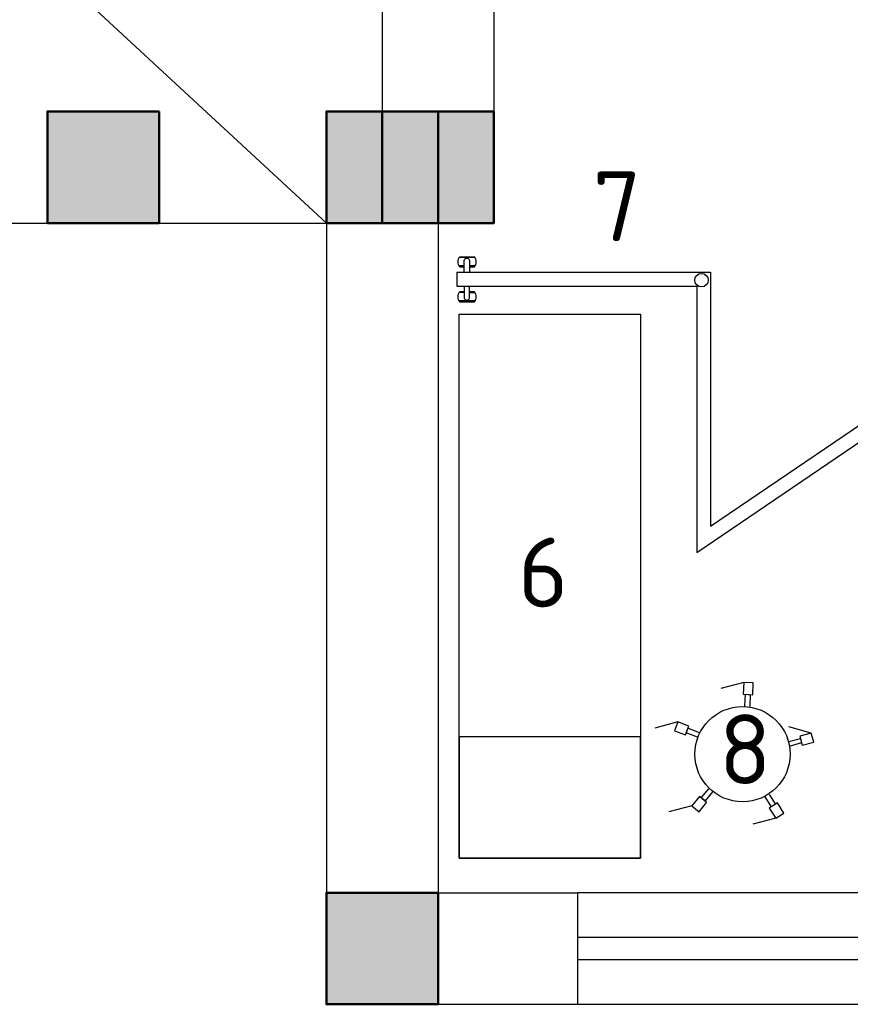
# Model space of a CAD drawing. Header units: millimetres. Extents: x 151654 to 877351, y 70322 to 154322.
# Tile 7 of 173: x 223673 to 226650, y 92538 to 96067. Entities that reach past the tile are written whole.
import ezdxf

# ---------------------------------------------------------------- set-up
doc = ezdxf.new("R2010")
doc.units = ezdxf.units.MM
doc.layers.add('kolonn', color=7, linetype='Continuous')
doc.layers.add('технологич.о', color=152, linetype='Continuous', lineweight=30)
doc.styles.add('GOST', font='isocpeur.ttf')

# ---------------------------------------------------------------- blocks, each defined once
blk = doc.blocks.new('ghsdd')
at = {"ltscale": 50, "true_color": 0x757575}
h = blk.add_hatch(color=8, dxfattribs=at)
h.paths.add_polyline_path([(0, 200), (-200, 200), (-200, 0), (0, 0)])
h.paths.add_polyline_path([(200, 0), (200, 200), (0, 200), (0, 0)])
h.paths.add_polyline_path([(0, 0), (-200, 0), (-200, -200), (0, -200)])
h.paths.add_polyline_path([(0, 0), (0, -200), (200, -200), (200, 0)])
at = {"lineweight": 50, "ltscale": 50}
blk.add_lwpolyline([(200, 200), (200, -200), (-200, -200), (-200, 200), (200, 200)], dxfattribs=at)
blk = doc.blocks.new('DREHHOCKER')
at = {"layer": 'технологич.о'}
for p, q in [((-0.0563, 0.2526), (-0.0887, 0.2424)), ((-0.0563, 0.2526), (0.029, 0.2526)), ((-0.0427, 0.2116), (-0.0563, 0.2526)), ((-0.0887, 0.2424), (-0.0759, 0.2014)), ((-0.0759, 0.2014), (-0.0427, 0.2116)), ((-0.0674, 0.204), (-0.0427, 0.2116)), ((-0.0546, 0.1638), (-0.0674, 0.204)), ((-0.0512, 0.2091), (-0.0384, 0.169)), ((0.2031, 0.1596), (0.169, 0.134)), ((0.2236, 0.1314), (0.2031, 0.1596)), ((0.1391, 0.1024), (0.1732, 0.1272)), ((0.1835, 0.1135), (0.1493, 0.0887)), ((0.169, 0.134), (0.1886, 0.1067)), ((0.1732, 0.1272), (0.1886, 0.1067)), ((0.1886, 0.1067), (0.2236, 0.1314)), ((0.2236, 0.1314), (0.3089, 0.1314)), ((-0.215, 0.0247), (-0.2577, 0.0247)), ((-0.2577, 0.0247), (-0.2577, -0.0094)), ((-0.215, -0.0094), (-0.215, 0.0247)), ((-0.215, -0.0009), (-0.215, 0.0247)), ((-0.215, 0.0162), (-0.1724, 0.0162)), ((-0.2577, -0.0094), (-0.186, -0.0512)), ((-0.2577, -0.0094), (-0.215, -0.0094)), ((-0.1724, -0.0009), (-0.215, -0.0009)), ((0.14, -0.1007), (0.1749, -0.1263)), ((0.1647, -0.14), (0.1297, -0.1152)), ((0.1801, -0.1195), (0.1596, -0.1468)), ((0.1749, -0.1263), (0.1596, -0.1468)), ((0.2142, -0.1442), (0.1801, -0.1195)), ((-0.0819, -0.1997), (-0.0691, -0.1587)), ((-0.0529, -0.1638), (-0.0657, -0.2048)), ((0.1596, -0.1468), (0.1937, -0.1715)), ((0.1937, -0.1715), (0.2142, -0.1442)), ((0.1937, -0.1715), (0.279, -0.1715)), ((-0.0905, -0.1963), (-0.1033, -0.2372)), ((-0.0657, -0.2048), (-0.0905, -0.1963)), ((-0.058, -0.2074), (-0.0905, -0.1963)), ((-0.0708, -0.2475), (-0.058, -0.2074)), ((-0.1033, -0.2372), (-0.0708, -0.2475)), ((-0.0708, -0.2475), (0.0145, -0.2475))]:
    blk.add_line(p, q, dxfattribs=at)
blk.add_circle((0, 0), 0.1707, dxfattribs=at)
blk = doc.blocks.new('76')
at = {"layer": 'технологич.о', "ltscale": 2}
for points in [[(8079674.2, 414626.8), (8081624.2, 414626.8), (8081624.2, 413976.8), (8079674.2, 413976.8)], [(8080108.5, 414626.8), (8079674.2, 414626.8), (8079674.2, 413976.8), (8080108.5, 413976.8)]]:
    blk.add_lwpolyline(points, close=True, dxfattribs=at)
blk = doc.blocks.new('197')
at = {"layer": 'технологич.о', "ltscale": 2, "extrusion": (-0.000274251, 1.69962e-16, 1)}
for p, q in [((-572714.3, 452764.4, -157.2), (-572763.9, 452793.2, -157.2)), ((-572759.9, 452794.6, -157.2), (-572714.6, 452768.5, -157.2)), ((-572759.9, 452794.6, -157.2), (-572714.6, 452768.5, -157.2)), ((-572797.3, 452751.8, -157.2), (-572822.3, 452708.5, -157.2)), ((-572763, 452758.6, -157.2), (-572778.6, 452767.6, -157.2)), ((-572764.7, 452755.7, -157.2), (-572777.9, 452763.4, -157.2)), ((-572777.9, 452763.4, -157.2), (-572764.7, 452755.7, -157.2)), ((-572774.5, 452738.7, -157.2), (-572753, 452776, -157.2)), ((-572735.7, 452766.1, -157.2), (-572757.3, 452728.7, -157.2)), ((-572728.9, 452739, -157.2), (-572745.7, 452748.7, -157.2)), ((-572732.7, 452737.3, -157.2), (-572747.4, 452745.8, -157.2)), ((-572747.4, 452745.8, -157.2), (-572732.7, 452737.3, -157.2)), ((-572811, 452675.4, -157.2), (-572826.6, 452684.5, -157.2)), ((-572809.4, 452678.3, -157.2), (-572822.6, 452686, -157.2)), ((-572822.6, 452686, -157.2), (-572809.4, 452678.3, -157.2)), ((-572799.5, 452695.4, -157.2), (-572821.1, 452658, -157.2)), ((-572803.8, 452648.1, -157.2), (-572782.3, 452685.4, -157.2)), ((-572791.6, 452630.3, -157.2), (-572841.4, 452658.9, -157.2)), ((-572840.7, 452654.7, -157.2), (-572795.4, 452628.6, -157.2)), ((-572840.7, 452654.7, -157.2), (-572795.4, 452628.6, -157.2)), ((-572777, 452655.7, -157.2), (-572793.8, 452665.4, -157.2)), ((-572777.4, 452659.8, -157.2), (-572792.1, 452668.3, -157.2)), ((-572792.1, 452668.3, -157.2), (-572777.4, 452659.8, -157.2))]:
    blk.add_line(p, q, dxfattribs=at)
at = {"layer": 'технологич.о', "ltscale": 2}
for p, q in [((-571594.7, 451624.4, -156.9), (-571651.9, 451620.4, -156.9)), ((-571649.4, 451623.9, -156.9), (-571597.3, 451627.7, -156.9)), ((-571649.4, 451623.9, -156.9), (-571597.3, 451627.7, -156.9)), ((-571631.8, 451592.3, -156.9), (-571649.7, 451590.9, -156.9)), ((-571631.5, 451589, -156.9), (-571646.8, 451587.9, -156.9)), ((-571646.8, 451587.9, -156.9), (-571631.5, 451589, -156.9)), ((-571630.1, 451569.3, -156.9), (-571633.2, 451612.3, -156.9)), ((-571613.4, 451613.8, -156.9), (-571610.2, 451570.8, -156.9)), ((-571592.6, 451595.2, -156.9), (-571611.9, 451593.8, -156.9)), ((-571594.7, 451591.7, -156.9), (-571611.7, 451590.4, -156.9)), ((-571611.7, 451590.4, -156.9), (-571594.7, 451591.7, -156.9)), ((-571626.4, 451519.4, -156.9), (-571623, 451476.4, -156.9)), ((-571603.1, 451477.9, -156.9), (-571606.5, 451520.9, -156.9)), ((-571624.6, 451496.4, -156.9), (-571642.5, 451495.1, -156.9)), ((-571624.8, 451499.7, -156.9), (-571640.1, 451498.5, -156.9)), ((-571640.1, 451498.5, -156.9), (-571624.8, 451499.7, -156.9)), ((-571588, 451502.6, -156.9), (-571604.9, 451501.3, -156.9)), ((-571604.9, 451501.3, -156.9), (-571588, 451502.6, -156.9)), ((-571585.3, 451499.4, -156.9), (-571604.7, 451497.9, -156.9)), ((-571583.1, 451470.2, -156.9), (-571640.2, 451465.6, -156.9)), ((-571637.3, 451462.6, -156.9), (-571585.2, 451466.6, -156.9)), ((-571637.3, 451462.6, -156.9), (-571585.2, 451466.6, -156.9))]:
    blk.add_line(p, q, dxfattribs=at)
at = {"layer": 'технологич.о', "ltscale": 2, "extrusion": (-0.000274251, 1.69962e-16, 1), "elevation": -0.1}
for points in [[(-572797.3, 452751.8), (-572009.2, 452296.8), (-572464.2, 451508.7), (-571556.6, 451574.8)], [(-572822.3, 452708.5), (-572077.5, 452278.5), (-572554.7, 451452), (-571610.3, 451520.8), (-571553, 451524.9), (-571556.6, 451574.8)]]:
    blk.add_lwpolyline(points, dxfattribs=at)
at = {"layer": 'технологич.о', "ltscale": 2}
blk.add_circle((-572051.7, 452288.5), 24.2, dxfattribs=at)
at = {"layer": 'технологич.о', "ltscale": 2, "extrusion": (-0.000274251, 1.69962e-16, 1)}
for centre, radius, start, end in [((-572753, 452769.8, -0.1), 25.8, 105.5804, 194.4196), ((-572753, 452769.8, -0.1), 25.8, 105.5804, 115.0271), ((-572753, 452769.8, -0.1), 25.8, 184.9729, 194.4196), ((-572746.7, 452766.9, -0.1), 11.1, 355.6745, 124.3255), ((-572742.8, 452763.9, -0.1), 28.5, 290.72, 9.28), ((-572742.8, 452763.9, -0.1), 28.5, 0.891, 9.28), ((-572742.8, 452763.9, -0.1), 28.5, 290.72, 299.109), ((-572815.7, 452661.1, -0.1), 25.8, 105.5804, 194.4196), ((-572815.7, 452661.1, -0.1), 25.8, 105.5804, 115.0271), ((-572815.7, 452661.1, -0.1), 25.8, 184.9729, 194.4196), ((-572810.1, 452657.2, -0.1), 11.1, 175.6745, 304.3255), ((-572805.5, 452655.2, -0.1), 28.5, 290.72, 9.28), ((-572805.5, 452655.2, -0.1), 28.5, 0.891, 9.28), ((-572805.5, 452655.2, -0.1), 28.5, 290.72, 299.109)]:
    blk.add_arc(centre, radius, start, end, dxfattribs=at)
at = {"layer": 'технологич.о', "ltscale": 2}
for centre, radius, start, end in [((-571629.7, 451607.2, -156.9), 25.8, 139.7459, 228.5852), ((-571629.7, 451607.2, -156.9), 25.8, 139.7459, 149.1927), ((-571623, 451608.3, -156.9), 11.1, 29.84, 158.491), ((-571618, 451608.1, -156.9), 28.5, 324.8855, 43.4455), ((-571618, 451608.1, -156.9), 28.5, 35.0565, 43.4455), ((-571629.7, 451607.2, -156.9), 25.8, 219.1384, 228.5852), ((-571618, 451608.1, -156.9), 28.5, 324.8855, 333.2745), ((-571620.3, 451482, -156.9), 25.8, 140.0259, 228.8652), ((-571620.3, 451482, -156.9), 25.8, 140.0259, 149.4726), ((-571613.4, 451481.9, -156.9), 11.1, 210.12, 338.771), ((-571608.6, 451482.9, -156.9), 28.5, 325.1655, 43.7255), ((-571608.6, 451482.9, -156.9), 28.5, 35.3365, 43.7255), ((-571620.3, 451482, -156.9), 25.8, 219.4184, 228.8652), ((-571608.6, 451482.9, -156.9), 28.5, 325.1655, 333.5545)]:
    blk.add_arc(centre, radius, start, end, dxfattribs=at)

msp = doc.modelspace()

# ---------------------------------------------------------------- linework, layer by layer
at = {"color": 1}
for p, q in [((224772.2, 95338.4), (216772.2, 102738.4)), ((227022.2, 92938.4), (225672.2, 92938.4)), ((227022.2, 92778.4), (225672.2, 92778.4)), ((225672.2, 92698.4), (227022.2, 92698.4)), ((225672.2, 92538.4), (227022.2, 92538.4))]:
    msp.add_line(p, q, dxfattribs=at)
at = {"lineweight": 30}
for p, q in [((224972.2, 96138.4), (224972.2, 95738.4)), ((225372.2, 96138.4), (225372.2, 95338.4)), ((224772.2, 95738.4), (224772.2, 92538.4)), ((224772.2, 95738.4), (224972.2, 95738.4)), ((225172.2, 95338.4), (225172.2, 92938.4)), ((225172.2, 95338.4), (225372.2, 95338.4)), ((225172.2, 92938.4), (225672.2, 92938.4)), ((225672.2, 92938.4), (225672.2, 92538.4)), ((224772.2, 92538.4), (225672.2, 92538.4))]:
    msp.add_line(p, q, dxfattribs=at)
at = {"color": 1}
msp.add_lwpolyline([(224772.2, 102738.4), (216772.2, 102738.4), (216772.2, 95338.4), (224772.2, 95338.4)], dxfattribs=at)

# ---------------------------------------------------------------- block references
at = {"layer": 'kolonn'}
for p in [(223972.2, 95538.4), (224972.2, 95538.4), (225172.2, 95538.4), (224972.2, 92738.4)]:
    msp.add_blockref('ghsdd', p, dxfattribs=at)
at = {"layer": 'технологич.о', "ltscale": 2, "extrusion": (0.000237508, 0.000137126, 1), "rotation": 29.99999915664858}
msp.add_blockref('197', (947672, -10534, 223.7), dxfattribs=at)
at = {"layer": 'технологич.о', "color": 234, "extrusion": (1.96295e-18, 0.022179, 0.999754), "rotation": 270.0000000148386}
msp.add_blockref('76', (-639874.4, 7986635.6, 2107.3), dxfattribs=at)
at = {"layer": 'технологич.о', "extrusion": (1.96295e-18, 0.022179, 0.999754), "xscale": 1000.000000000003, "yscale": 1000.000000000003, "zscale": 1000.000000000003, "rotation": 14.9999999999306}
msp.add_blockref('DREHHOCKER', (-226263.3, -93411.4, 2097), dxfattribs=at)

# ---------------------------------------------------------------- texts
at = {"style": 'GOST'}
for s, p in [('7', (225726.2, 95273.6)), ('6', (225458.5, 93961.4, 47.1)), ('8', (226178.3, 93327.5, 24.7))]:
    msp.add_text(s, height=250, dxfattribs=at).set_placement(p)

doc.saveas('drawing.dxf')
